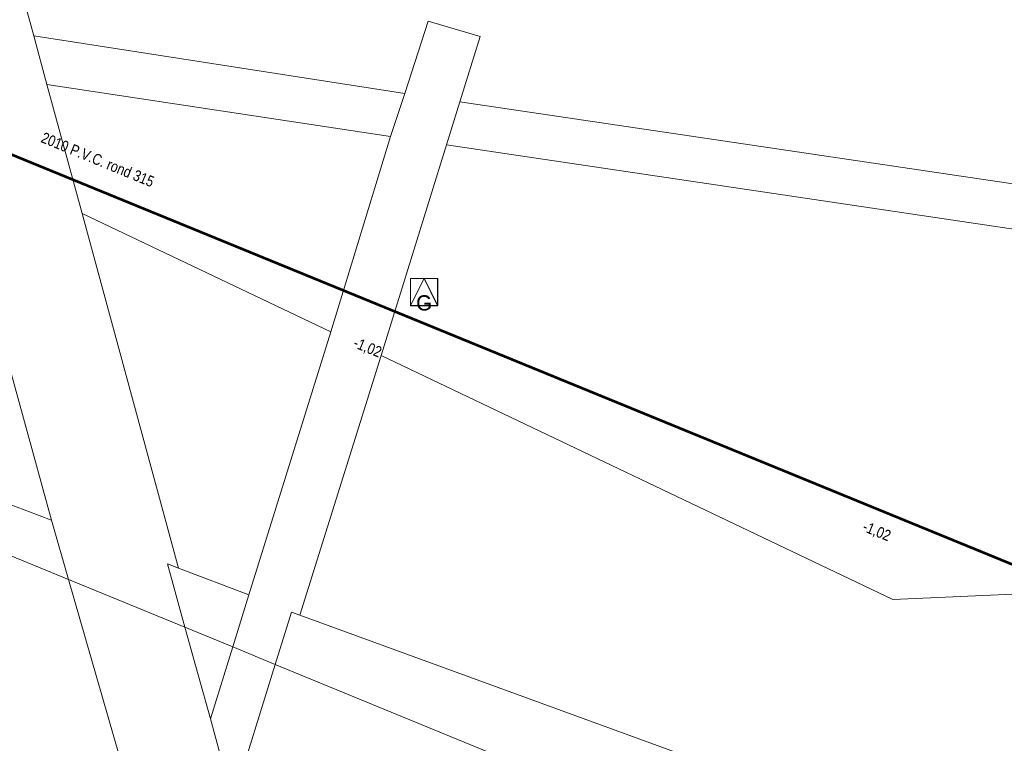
# Model space of a CAD drawing. Header units: millimetres. Extents: x 812 to 183790, y 13 to 580968.
# Tile 55 of 256: x 182505 to 182537, y 580754 to 580778. Entities that reach past the tile are written whole.
import ezdxf

# ---------------------------------------------------------------- set-up
doc = ezdxf.new("R2010")
doc.units = ezdxf.units.MM
doc.header["$LTSCALE"] = 5
doc.linetypes.add('PHANTOM2', pattern=[1.25, 0.625, -0.125, 0.125, -0.125, 0.125, -0.125])
for name, color, linetype, lineweight in [('000 BOB begin', 252, 'Continuous', 13), ('000 BOB eind', 252, 'Continuous', 13), ('000 Onderhoud door derden', 252, 'Continuous', 53), ('000 Specificaties_S', 252, 'Continuous', 13), ('047 HEMELWATER AFVOER', 252, 'PHANTOM2', 13), ('gasput', 252, 'Continuous', 9), ('kant verharding', 252, 'Continuous', 9), ('maaiveld', 6, 'Continuous', 0), ('overbouw', 252, 'Continuous', 9)]:
    doc.layers.add(name, color=color, linetype=linetype, lineweight=lineweight)
doc.styles.add('Arial Narrow', font='Arial Narrow.shx')
doc.styles.add('Styledgn000', font='dgn000.shx')

# ---------------------------------------------------------------- blocks, each defined once
blk = doc.blocks.new('GASPT36')
at = {"layer": 'gasput', "color": 251, "linetype": 'Continuous', "lineweight": 0, "true_color": 0x696969, "flags": 128}
for points in [[(-0.45, 0.45), (0.45, 0.45), (0.45, -0.45), (-0.45, -0.45), (-0.45, 0.45)], [(-0.45, -0.45), (0, 0.45), (0.45, -0.45)]]:
    blk.add_lwpolyline(points, dxfattribs=at)
at = {"layer": 'gasput', "color": 251, "linetype": 'Continuous', "lineweight": 0, "true_color": 0x696969, "insert": (0, -0.615), "char_height": 0.5, "attachment_point": 8, "line_spacing_factor": 0.8, "style": 'Styledgn000'}
blk.add_mtext('{\\C251;G}', dxfattribs=at)
blk = doc.blocks.new('GASPT45')
at = {"layer": 'gasput', "color": 251, "linetype": 'Continuous', "lineweight": 0, "true_color": 0x696969, "flags": 128}
for points in [[(-0.45, 0.45), (0.45, 0.45), (0.45, -0.45), (-0.45, -0.45), (-0.45, 0.45)], [(-0.45, -0.45), (0, 0.45), (0.45, -0.45)]]:
    blk.add_lwpolyline(points, dxfattribs=at)
at = {"layer": 'gasput', "color": 251, "linetype": 'Continuous', "lineweight": 0, "true_color": 0x696969, "insert": (0, -0.615), "char_height": 0.5, "attachment_point": 8, "line_spacing_factor": 0.8, "style": 'Styledgn000'}
blk.add_mtext('{\\C251;G}', dxfattribs=at)

msp = doc.modelspace()

# ---------------------------------------------------------------- linework, layer by layer
at = {"layer": '000 Onderhoud door derden', "flags": 128}
for points in [[(182489.032, 580779.965), (182524.463, 580765.464)], [(182524.463, 580765.464), (182573.387, 580745.42)]]:
    msp.add_lwpolyline(points, dxfattribs=at)
at = {"layer": '047 HEMELWATER AFVOER', "flags": 128}
for points in [[(182489.032, 580779.965), (182524.463, 580765.464)], [(182524.463, 580765.464), (182573.387, 580745.42)]]:
    msp.add_lwpolyline(points, dxfattribs=at)
at = {"layer": 'kant verharding', "color": 251, "lineweight": 0, "true_color": 0x696969, "flags": 128}
for points in [[(182479.168, 580776.408), (182495.748, 580776.917), (182502.2, 580773.89), (182501.439, 580776.65), (182498.116, 580777.169), (182498.337, 580778.641), (182501.014, 580778.181), (182500.549, 580779.859), (182504.086, 580780.931), (182504.989, 580777.647), (182517.231, 580775.75), (182517.999, 580778.132), (182519.715, 580777.623), (182519.047, 580775.466), (182580.503, 580766.357)], [(182505.422, 580776.038), (182504.989, 580777.647)], [(182517.231, 580775.75), (182516.756, 580774.325)], [(182519.047, 580775.466), (182518.607, 580774.046)], [(182516.455, 580767.098), (182518.607, 580774.046), (182580.323, 580764.875)], [(182509.768, 580760.084), (182506.581, 580771.786)], [(182514.796, 580767.877), (182512.087, 580759.202)], [(182513.767, 580758.532), (182516.455, 580767.098), (182533.344, 580759.051), (182547.222, 580759.661), (182550.583, 580760.443), (182558.079, 580760.812)], [(182528.832, 580750.381), (182529.664, 580752.728), (182513.767, 580758.532), (182513.495, 580758.631), (182512.958, 580756.906), (182511.551, 580752.389), (182510.824, 580755.104)]]:
    msp.add_lwpolyline(points, dxfattribs=at)
for points in [[(182505.422, 580776.038), (182516.756, 580774.325), (182514.796, 580767.877), (182506.581, 580771.786)], [(182511.557, 580757.481), (182510.824, 580755.104), (182510.407, 580756.557), (182509.974, 580758.132), (182509.399, 580760.224), (182509.768, 580760.084), (182512.087, 580759.202)]]:
    msp.add_lwpolyline(points, close=True, dxfattribs=at)
msp.add_lwpolyline([(182502.2, 580773.89), (182505.573, 580761.667), (182487.243, 580768.594), (182490.343, 580769.931), (182488.717, 580773.7), (182483.77, 580771.576), (182481.683, 580770.68), (182480.595, 580770.208), (182475.914, 580768.194, -0.183241), (182468.312, 580768.303), (182459.14, 580772.206), (182459.043, 580772.248)], format="xyb", dxfattribs=at)
at = {"layer": 'maaiveld', "color": 251, "lineweight": 0, "true_color": 0x696969}
for points in [[(182506.133, 580759.711), (182505.573, 580761.667)], [(182513.259, 580734.973), (182506.133, 580759.711)]]:
    msp.add_lwpolyline(points, dxfattribs=at)
at = {"layer": 'overbouw', "color": 251, "lineweight": 0, "true_color": 0x696969}
for points in [[(182506.133, 580759.711), (182485.506, 580768.189)], [(182509.974, 580758.132), (182506.133, 580759.711)], [(182511.557, 580757.481), (182509.974, 580758.132)], [(182512.958, 580756.906), (182511.557, 580757.481)], [(182528.642, 580750.459), (182512.958, 580756.906)]]:
    msp.add_lwpolyline(points, dxfattribs=at)

# ---------------------------------------------------------------- block references
at = {"color": 251, "linetype": 'Continuous', "lineweight": 0, "true_color": 0x696969}
for name, p in [('GASPT45', (182517.867, 580769.192)), ('GASPT36', (182517.872, 580769.195))]:
    msp.add_blockref(name, p, dxfattribs=at)

# ---------------------------------------------------------------- texts
at = {"layer": '000 BOB begin', "insert": (182532.802, 580761.277), "char_height": 0.36, "attachment_point": 5, "rotation": 337.6546, "line_spacing_factor": 0.6, "style": 'Arial Narrow'}
msp.add_mtext('-1,02', dxfattribs=at)
at = {"layer": '000 BOB eind', "insert": (182515.995, 580767.34), "char_height": 0.36, "attachment_point": 5, "rotation": 337.6546, "line_spacing_factor": 0.6, "style": 'Arial Narrow'}
msp.add_mtext('-1,02', dxfattribs=at)
at = {"layer": '000 Specificaties_S', "insert": (182507.096, 580773.562), "char_height": 0.36, "attachment_point": 5, "rotation": 337.7411, "line_spacing_factor": 0.6, "style": 'Arial Narrow'}
msp.add_mtext('2010 P.V.C. rond 315', dxfattribs=at)

doc.saveas('drawing.dxf')
